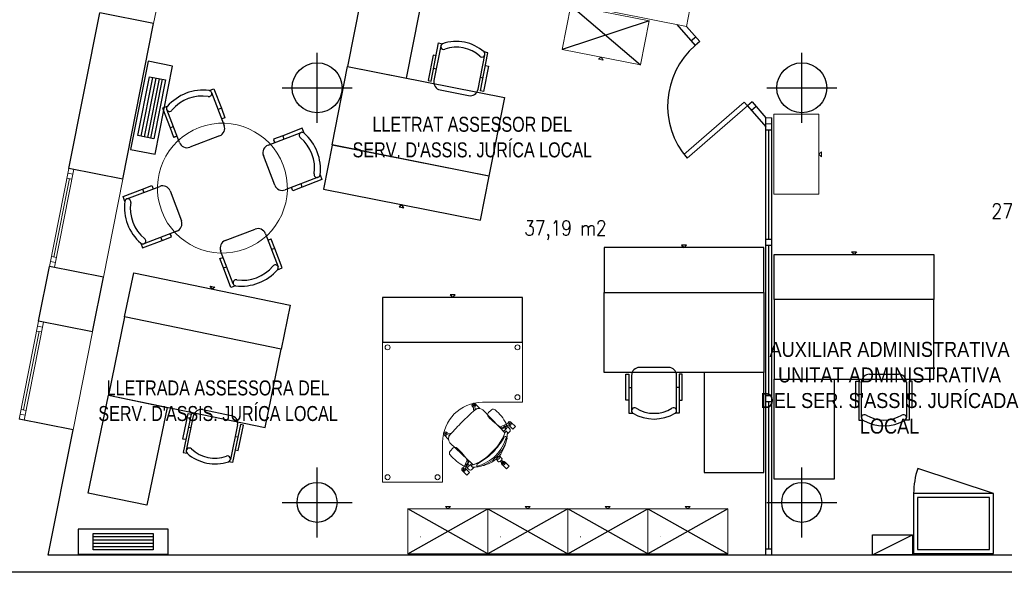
# Model space of a CAD drawing. Header units: metres. Extents: x -1 to 438, y -6 to 39.
# Tile 3 of 9: x 398.01 to 407.86, y 12.95 to 18.48. Entities that reach past the tile are written whole.
import ezdxf

# ---------------------------------------------------------------- set-up
doc = ezdxf.new("R2010")
doc.units = ezdxf.units.M
doc.linetypes.add('CONTINUA', pattern=[0])
for name, color, linetype, lineweight in [('INS P2  CLIMATITZACIO', 7, 'CONTINUA', 25), ('P2  TEXT ACTUAL', 7, 'CONTINUA', 25), ('P2 MOBLES ACTUAL', 7, 'CONTINUA', 25), ('P2 MURS ACTUAL', 7, 'CONTINUA', 25)]:
    doc.layers.add(name, color=color, linetype=linetype, lineweight=lineweight)
doc.styles.add('ARIAL', font='arial.ttf')
doc.styles.add('COMPLEX', font='complex_.ttf')
doc.styles.add('SIMPLEX', font='simplex_.ttf')

# ---------------------------------------------------------------- blocks, each defined once
blk = doc.blocks.new('OBJETO_COMPLEJO_0')
at = {"layer": 'P2 MOBLES ACTUAL', "linetype": 'CONTINUA', "lineweight": 13, "transparency": 33554687}
blk.add_lwpolyline([(402.2425, 14.2516), (402.2424, 14.2516), (402.2424, 13.8516), (401.6424, 13.8516), (401.6424, 15.2516), (403.0424, 15.2516), (403.0424, 14.6516), (402.6424, 14.6516), (402.6425, 14.6516)], dxfattribs=at)
blk.add_arc((402.6425, 14.2516), 0.4, 90, 180, dxfattribs=at)
blk = doc.blocks.new('OBJETO_COMPLEJO_1')
at = {"layer": 'P2 MOBLES ACTUAL', "linetype": 'CONTINUA', "lineweight": 13, "transparency": 33554687}
for p, q in [((402.647, 14.5762), (402.8136, 14.4014)), ((402.8136, 14.4014), (402.8673, 14.3446))]:
    blk.add_line(p, q, dxfattribs=at)
blk.add_lwpolyline([(402.5484, 14.0257), (402.4916, 14.0794), (402.3168, 14.246)], dxfattribs=at)
for centre, radius, start, end in [((402.6072, 14.5282), 0.0623, 50.31677, 132.77955), ((384.5787, 33.8677), 26.3771, 312.61341, 312.99132), ((383.0253, 32.3143), 26.3771, 317.00868, 317.38659), ((402.3648, 14.2858), 0.0623, 137.22045, 219.68323), ((402.4078, 14.5151), 0.4901, 312.52326, 339.64), ((402.3779, 14.4851), 0.4901, 290.36, 317.47674)]:
    blk.add_arc(centre, radius, start, end, dxfattribs=at)
blk = doc.blocks.new('OBJETO_COMPLEJO_2')
at = {"layer": 'P2 MOBLES ACTUAL', "linetype": 'CONTINUA', "lineweight": 13, "transparency": 33554687}
for centre, radius, start, end in [((402.1136, 14.7367), 0.8633, 317.00619, 329.96389), ((402.4203, 14.4442), 0.4826, 317.39034, 343.08418), ((402.871, 14.291), 0.0169, 49.32359, 126.70013), ((402.1563, 14.7794), 0.8633, 300.03611, 312.99381), ((402.4488, 14.4727), 0.4826, 286.91582, 312.60966), ((402.602, 14.022), 0.0169, 143.29987, 220.67641)]:
    blk.add_arc(centre, radius, start, end, dxfattribs=at)
blk = doc.blocks.new('OBJETO_COMPLEJO_3')
at = {"layer": 'P2 MOBLES ACTUAL', "linetype": 'CONTINUA', "lineweight": 13, "transparency": 33554687}
blk.add_line((402.4708, 13.9882), (402.5113, 13.9477), dxfattribs=at)
blk.add_lwpolyline([(402.5113, 13.9477), (402.4852, 13.9216), (402.4447, 13.9622)], dxfattribs=at)
blk.add_arc((402.4539, 13.979), 0.0192, 241.42642, 28.57358, dxfattribs=at)
blk = doc.blocks.new('OBJETO_COMPLEJO_4')
at = {"layer": 'P2 MOBLES ACTUAL', "linetype": 'CONTINUA', "lineweight": 13, "transparency": 33554687}
blk.add_line((402.4815, 14.0185), (402.4683, 13.9918), dxfattribs=at)
for points in [[(402.4546, 13.9983), (402.4916, 14.0794), (402.5053, 14.0665), (402.4935, 14.0426), (402.4811, 14.0295)], [(402.4708, 13.9882), (402.5113, 13.9477), (402.4852, 13.9216), (402.4447, 13.9622)]]:
    blk.add_lwpolyline(points, dxfattribs=at)
for centre, radius, start, end in [((402.4539, 13.979), 0.0192, 87.80177, 241.42642), ((402.4539, 13.979), 0.0192, 28.57358, 41.3919), ((402.4863, 14.0242), 0.00743, 134.45596, 230.44053)]:
    blk.add_arc(centre, radius, start, end, dxfattribs=at)
blk = doc.blocks.new('OBJETO_COMPLEJO_5')
at = {"layer": 'P2 MOBLES ACTUAL', "linetype": 'CONTINUA', "lineweight": 13, "transparency": 33554687}
blk.add_line((402.8745, 14.4115), (402.9012, 14.4247), dxfattribs=at)
for points in [[(402.8947, 14.4384), (402.8136, 14.4014), (402.8265, 14.3877), (402.8503, 14.3995), (402.8635, 14.4119)], [(402.9048, 14.4222), (402.9453, 14.3817), (402.9714, 14.4078), (402.9308, 14.4483)]]:
    blk.add_lwpolyline(points, dxfattribs=at)
for centre, radius, start, end in [((402.8688, 14.4067), 0.00743, 39.55947, 135.54404), ((402.914, 14.4391), 0.0192, 28.57358, 182.19823), ((402.914, 14.4391), 0.0192, 228.6081, 241.42642)]:
    blk.add_arc(centre, radius, start, end, dxfattribs=at)
blk = doc.blocks.new('OBJETO_COMPLEJO_6')
at = {"layer": 'P2 MOBLES ACTUAL', "linetype": 'CONTINUA', "lineweight": 13, "transparency": 33554687}
blk.add_line((402.8676, 14.051), (402.9081, 14.0104), dxfattribs=at)
for points in [[(402.8328, 14.0489), (402.8207, 14.0606), (402.8269, 14.0659), (402.8318, 14.0717), (402.8435, 14.0596)], [(402.9081, 14.0104), (402.882, 13.9843), (402.8415, 14.0249)]]:
    blk.add_lwpolyline(points, dxfattribs=at)
for start, end in [(158.24027, 241.42642), (28.57358, 111.79507)]:
    blk.add_arc((402.8507, 14.0418), 0.0192, start, end, dxfattribs=at)
blk = doc.blocks.new('OBJETO_COMPLEJO_7')
at = {"layer": 'P2 MOBLES ACTUAL', "linetype": 'CONTINUA', "lineweight": 13, "transparency": 33554687}
blk.add_line((402.2889, 14.3427), (402.328, 14.3378), dxfattribs=at)
for points in [[(402.3026, 14.2812), (402.3017, 14.2803), (402.2611, 14.3208)], [(402.3149, 14.3232), (402.3101, 14.324), (402.3132, 14.3209)]]:
    blk.add_lwpolyline(points, dxfattribs=at)
for centre, radius, start, end in [((402.2703, 14.3377), 0.0192, 15.10503, 241.42642), ((402.3648, 14.2858), 0.0623, 145.75994, 184.2331), ((402.3648, 14.2858), 0.0623, 136.7979, 143.08251), ((383.0253, 32.3143), 26.3771, 317.00967, 317.03735)]:
    blk.add_arc(centre, radius, start, end, dxfattribs=at)
blk = doc.blocks.new('OBJETO_COMPLEJO_8')
at = {"layer": 'P2 MOBLES ACTUAL', "linetype": 'CONTINUA', "lineweight": 13, "transparency": 33554687}
blk.add_line((402.5503, 14.6041), (402.5552, 14.565), dxfattribs=at)
for points in [[(402.5698, 14.5781), (402.569, 14.5829), (402.5721, 14.5798)], [(402.6118, 14.5904), (402.6127, 14.5913), (402.5722, 14.6319)]]:
    blk.add_lwpolyline(points, dxfattribs=at)
for centre, radius, start, end in [((402.5553, 14.6227), 0.0192, 28.57358, 254.89497), ((402.6072, 14.5282), 0.0623, 85.7669, 124.24006), ((384.5787, 33.8677), 26.3771, 312.96265, 312.99033), ((402.6072, 14.5282), 0.0623, 126.91749, 133.2021)]:
    blk.add_arc(centre, radius, start, end, dxfattribs=at)
blk = doc.blocks.new('OBJETO_COMPLEJO_9')
at = {"layer": 'P2 MOBLES ACTUAL', "linetype": 'CONTINUA', "lineweight": 13, "transparency": 33554687}
for p, q in [((402.503, 13.9805), (402.4886, 13.9954)), ((402.5268, 14.0182), (402.5432, 14.0018)), ((402.5602, 14.0023), (402.5433, 13.9861))]:
    blk.add_line(p, q, dxfattribs=at)
blk.add_lwpolyline([(402.4811, 14.0295), (402.5109, 14.0611), (402.5484, 14.0257)], dxfattribs=at)
for centre, radius, start, end in [((402.4863, 14.0242), 0.00743, 134.45596, 231.26885), ((402.5056, 14.0131), 0.0245, 167.41335, 226.11176), ((402.3779, 14.4851), 0.4901, 287.68519, 290.36), ((402.5409, 14.3952), 0.3935, 270.34305, 272.8228), ((402.521, 13.9986), 0.0256, 225, 330.73868)]:
    blk.add_arc(centre, radius, start, end, dxfattribs=at)
blk = doc.blocks.new('OBJETO_COMPLEJO_10')
at = {"layer": 'P2 MOBLES ACTUAL', "linetype": 'CONTINUA', "lineweight": 13, "transparency": 33554687}
for p, q in [((402.9125, 14.39), (402.8976, 14.4044)), ((402.8748, 14.3662), (402.8912, 14.3498)), ((402.8907, 14.3328), (402.9069, 14.3497))]:
    blk.add_line(p, q, dxfattribs=at)
blk.add_lwpolyline([(402.8635, 14.4119), (402.8319, 14.3821), (402.8673, 14.3446)], dxfattribs=at)
for centre, radius, start, end in [((402.8688, 14.4067), 0.00743, 38.73115, 135.54404), ((402.8799, 14.3874), 0.0245, 43.88824, 102.58665), ((402.8944, 14.372), 0.0256, 299.26132, 45), ((402.4078, 14.5151), 0.4901, 339.64, 342.31481), ((402.4977, 14.3521), 0.3935, 357.1772, 359.65695)]:
    blk.add_arc(centre, radius, start, end, dxfattribs=at)
blk = doc.blocks.new('OBJETO_COMPLEJO_11')
at = {"layer": 'P2 MOBLES ACTUAL', "linetype": 'CONTINUA', "lineweight": 13, "transparency": 33554687}
for p, q in [((402.8748, 14.3662), (402.8912, 14.3498)), ((402.8872, 14.2959), (402.8841, 14.2778)), ((402.8116, 14.1148), (402.7782, 14.0814)), ((402.5432, 14.0018), (402.5268, 14.0182)), ((402.6152, 14.0089), (402.5971, 14.0058))]:
    blk.add_line(p, q, dxfattribs=at)
for centre, radius, start, end in [((402.4078, 14.5151), 0.4901, 312.52326, 339.64), ((402.4078, 14.5151), 0.4901, 339.64, 342.31481), ((402.4977, 14.3521), 0.3935, 351.78173, 357.1772), ((402.4977, 14.3521), 0.3935, 357.1772, 359.65695), ((402.4977, 14.3521), 0.3935, 322.90729, 349.10633), ((402.3779, 14.4851), 0.4901, 290.36, 317.47674), ((402.3779, 14.4851), 0.4901, 287.68519, 290.36), ((402.5409, 14.3952), 0.3935, 270.34305, 278.21827), ((402.5409, 14.3952), 0.3935, 280.89367, 307.09271)]:
    blk.add_arc(centre, radius, start, end, dxfattribs=at)
blk = doc.blocks.new('OBJETO_COMPLEJO_12')
at = {"layer": 'P2 MOBLES ACTUAL', "linetype": 'CONTINUA', "lineweight": 13, "transparency": 33554687}
blk.add_line((402.6995, 14.5442), (402.732, 14.5767), dxfattribs=at)
for centre, radius, start, end in [((402.7498, 14.5524), 0.0301, 49.4027, 126.3501), ((402.7238, 14.5263), 0.0301, 143.6499, 220.5973), ((403.0838, 14.8393), 0.5072, 220.97593, 241.00769), ((402.4369, 14.1924), 0.5072, 28.99231, 49.02407), ((402.8508, 14.4254), 0.0323, 246.58753, 23.41247)]:
    blk.add_arc(centre, radius, start, end, dxfattribs=at)
blk = doc.blocks.new('OBJETO_COMPLEJO_13')
at = {"layer": 'P2 MOBLES ACTUAL', "linetype": 'CONTINUA', "lineweight": 13, "transparency": 33554687}
blk.add_line((402.3174, 14.1621), (402.3499, 14.1945), dxfattribs=at)
for centre, radius, start, end in [((402.3677, 14.1703), 0.0301, 49.4027, 126.3501), ((402.0547, 13.8103), 0.5072, 28.99231, 49.02407), ((402.3417, 14.1442), 0.0301, 143.6499, 220.5973), ((402.7017, 14.4572), 0.5072, 220.97593, 241.00769), ((402.4687, 14.0432), 0.0323, 246.58753, 23.41247)]:
    blk.add_arc(centre, radius, start, end, dxfattribs=at)

msp = doc.modelspace()

# ---------------------------------------------------------------- linework, layer by layer
at = {"layer": 'INS P2  CLIMATITZACIO', "transparency": 33554687}
for p, q in [((399.341, 17.9034), (399.2243, 17.3148)), ((399.3732, 17.897), (399.2565, 17.3085)), ((399.4054, 17.8906), (399.2887, 17.3021)), ((399.4376, 17.8842), (399.321, 17.2957)), ((399.3468, 13.3046), (398.7468, 13.3046)), ((399.3468, 13.2718), (398.7468, 13.2718)), ((399.3468, 13.2389), (398.7468, 13.2389)), ((399.3468, 13.2061), (398.7468, 13.2061))]:
    msp.add_line(p, q, dxfattribs=at)
for points in [[(399.2958, 18.0653), (399.1209, 17.1824), (399.3661, 17.1338), (399.5411, 18.0167), (399.2958, 18.0653)], [(399.4698, 17.8779), (399.3532, 17.2893), (399.1921, 17.3212), (399.3087, 17.9098), (399.4698, 17.8779)], [(399.4968, 13.3804), (398.5968, 13.3804), (398.5968, 13.1304), (399.4968, 13.1304), (399.4968, 13.3804)], [(399.3468, 13.1732), (398.7468, 13.1732), (398.7468, 13.3375), (399.3468, 13.3375), (399.3468, 13.1732)]]:
    msp.add_lwpolyline(points, close=True, dxfattribs=at)
at = {"layer": 'P2 MOBLES ACTUAL', "transparency": 33554687}
for p, q in [((403.525, 18.6229), (404.2238, 18.0278)), ((404.3101, 18.4694), (403.4387, 18.1813)), ((407.757, 13.739), (406.9974, 13.99)), ((401.8958, 13.1346), (402.6958, 13.5846)), ((402.6958, 13.1346), (401.8958, 13.5846)), ((402.6958, 13.5846), (403.4958, 13.1346)), ((403.4958, 13.5846), (402.6958, 13.1346)), ((403.4958, 13.1346), (404.2958, 13.5846)), ((404.2958, 13.1346), (403.4958, 13.5846)), ((404.2958, 13.5846), (405.0958, 13.1346)), ((405.0958, 13.5846), (404.2958, 13.1346)), ((406.5451, 13.1254), (406.9451, 13.3254))]:
    msp.add_line(p, q, dxfattribs=at)
at = {"layer": 'P2 MOBLES ACTUAL', "color": 180, "linetype": 'CONTINUA', "transparency": 33554687}
for p, q in [((402.2248, 18.2182), (402.1562, 17.8716)), ((402.5976, 17.7842), (402.6663, 18.1308)), ((402.1532, 17.9945), (402.1795, 17.9893)), ((402.6472, 17.8967), (402.6209, 17.9019)), ((399.9316, 17.7527), (400.0575, 17.4226)), ((402.2191, 17.7776), (402.5036, 17.7212)), ((399.609, 17.2516), (399.4831, 17.5817)), ((400.0296, 17.5939), (399.9969, 17.5814)), ((399.5157, 17.3979), (399.5484, 17.4104)), ((400.4963, 17.226), (400.8265, 17.3519)), ((399.556, 17.3063), (399.5794, 17.3152)), ((400.0112, 17.3193), (399.7122, 17.2053)), ((400.551, 17.279), (400.5599, 17.2556)), ((400.6427, 17.3192), (400.6552, 17.2865)), ((400.5641, 16.8237), (400.4501, 17.1227)), ((400.9975, 16.9034), (400.6673, 16.7775)), ((399.0822, 16.6869), (399.4124, 16.8127)), ((399.2411, 16.7849), (399.2536, 16.7522)), ((399.5157, 16.7665), (399.6297, 16.4675)), ((400.8386, 16.8053), (400.8262, 16.838)), ((399.5834, 16.3642), (399.2532, 16.2384)), ((400.0685, 16.2709), (400.3675, 16.3849)), ((399.437, 16.271), (399.4246, 16.3037)), ((399.5287, 16.3113), (399.5198, 16.3346)), ((400.4707, 16.3387), (400.5966, 16.0085)), ((400.5237, 16.2839), (400.5003, 16.275)), ((400.1481, 15.8375), (400.0222, 16.1677)), ((400.564, 16.1923), (400.5313, 16.1798)), ((400.0501, 15.9963), (400.0828, 16.0088)), ((404.5043, 15.0002), (404.2143, 15.0002)), ((404.1343, 14.9202), (404.1343, 14.5668)), ((404.5843, 14.5668), (404.5843, 14.9202)), ((406.515, 14.9317), (406.805, 14.9317)), ((406.515, 14.9317), (406.805, 14.9317)), ((404.1075, 14.8002), (404.1343, 14.8002)), ((404.6111, 14.8002), (404.5843, 14.8002)), ((406.435, 14.4983), (406.435, 14.8517)), ((406.435, 14.4983), (406.435, 14.8517)), ((406.885, 14.8517), (406.885, 14.4983)), ((406.885, 14.8517), (406.885, 14.4983)), ((406.4082, 14.7317), (406.435, 14.7317)), ((406.4082, 14.7317), (406.435, 14.7317)), ((406.9118, 14.7317), (406.885, 14.7317)), ((406.9118, 14.7317), (406.885, 14.7317)), ((399.6788, 14.1694), (399.7502, 14.5155)), ((399.8448, 14.5776), (400.1288, 14.519)), ((399.6998, 14.4034), (399.726, 14.3979)), ((400.1909, 14.4245), (400.1195, 14.0784)), ((400.1929, 14.3015), (400.1667, 14.3069))]:
    msp.add_line(p, q, dxfattribs=at)
at = {"layer": 'P2 MOBLES ACTUAL', "linetype": 'CONTINUA', "lineweight": 13, "transparency": 33554687}
for p, q in [((402.5461, 14.6058), (402.5506, 14.6013)), ((402.5552, 14.565), (402.5493, 14.6115)), ((402.5516, 14.6143), (402.5612, 14.6157)), ((402.552, 14.6222), (402.5586, 14.6232)), ((402.5698, 14.5781), (402.5641, 14.6136)), ((402.569, 14.5829), (402.5721, 14.5798)), ((402.8136, 14.4014), (402.647, 14.5762)), ((402.8136, 14.4014), (402.9015, 14.4415)), ((402.8673, 14.3446), (402.8136, 14.4014)), ((402.854, 14.3587), (402.8812, 14.3886)), ((402.8745, 14.4115), (402.9079, 14.428)), ((402.8976, 14.4044), (402.9125, 14.39)), ((402.9049, 14.4402), (402.909, 14.4314)), ((402.2708, 14.341), (402.2698, 14.3344)), ((402.2787, 14.3414), (402.2773, 14.3318)), ((402.3149, 14.3232), (402.2794, 14.3289)), ((402.328, 14.3378), (402.2815, 14.3436)), ((402.2872, 14.3469), (402.2917, 14.3424)), ((402.3101, 14.324), (402.3132, 14.3209)), ((402.8912, 14.3498), (402.8748, 14.3662)), ((402.8872, 14.2959), (402.8841, 14.2778)), ((402.8907, 14.3328), (402.9069, 14.3497)), ((402.4916, 14.0794), (402.3168, 14.246)), ((402.8116, 14.1148), (402.7782, 14.0814)), ((402.836, 14.0904), (402.8116, 14.1148)), ((402.4916, 14.0794), (402.4515, 13.9915)), ((402.4815, 14.0185), (402.465, 13.9851)), ((402.4886, 13.9954), (402.503, 13.9805)), ((402.5484, 14.0257), (402.4916, 14.0794)), ((402.5343, 14.039), (402.5044, 14.0118)), ((402.5432, 14.0018), (402.5268, 14.0182)), ((402.5602, 14.0023), (402.5433, 13.9861)), ((402.6152, 14.0089), (402.5971, 14.0058)), ((402.8026, 14.0569), (402.7782, 14.0814)), ((402.8207, 14.0606), (402.8382, 14.0437)), ((402.8318, 14.0717), (402.8487, 14.0542)), ((402.8486, 14.0507), (402.8418, 14.0438)), ((402.4528, 13.9881), (402.4616, 13.984))]:
    msp.add_line(p, q, dxfattribs=at)
at = {"layer": 'P2 MOBLES ACTUAL', "color": 180, "linetype": 'CONTINUA', "transparency": 33554687}
for points in [[(402.0749, 18.8765), (401.4863, 18.9931), (401.292, 18.0121), (401.8806, 17.8956), (402.0749, 18.8765)], [(401.292, 18.0121), (402.8615, 17.7013), (402.7061, 16.9165), (401.1366, 17.2274), (401.292, 18.0121)], [(401.0517, 16.7842), (402.6212, 16.4734), (402.7086, 16.9148), (401.1391, 17.2256), (401.0517, 16.7842)], [(401.8365, 16.6288), (401.8071, 16.6091), (401.8561, 16.5994), (401.8365, 16.6288)], [(405.4593, 16.2002), (403.8593, 16.2002), (403.8593, 15.7502), (405.4593, 15.7502), (405.4593, 16.2002)], [(404.6593, 16.2002), (404.6843, 16.2252), (404.6343, 16.2252), (404.6593, 16.2002)], [(405.56, 16.1317), (407.16, 16.1317), (407.16, 15.6817), (405.56, 15.6817), (405.56, 16.1317)], [(406.36, 16.1317), (406.335, 16.1567), (406.385, 16.1567), (406.36, 16.1317)], [(399.1522, 15.946), (400.7191, 15.6224), (400.6281, 15.1817), (399.0612, 15.5053), (399.1522, 15.946)], [(399.9357, 15.7842), (399.9162, 15.8137), (399.9652, 15.8036), (399.9357, 15.7842)], [(403.0424, 15.7016), (401.6424, 15.7016), (401.6424, 15.2516), (403.0424, 15.2516), (403.0424, 15.7016)], [(402.3424, 15.7016), (402.3674, 15.7266), (402.3174, 15.7266), (402.3424, 15.7016)], [(405.4593, 14.9502), (403.8593, 14.9502), (403.8593, 15.7502), (405.4593, 15.7502), (405.4593, 14.9502)], [(405.56, 14.8817), (407.16, 14.8817), (407.16, 15.6817), (405.56, 15.6817), (405.56, 14.8817)], [(405.56, 14.8817), (407.16, 14.8817), (407.16, 15.6817), (405.56, 15.6817), (405.56, 14.8817)], [(398.8994, 14.7218), (400.4663, 14.3982), (400.6281, 15.1817), (399.0612, 15.5053), (398.8994, 14.7218)], [(404.8593, 13.9502), (405.4593, 13.9502), (405.4593, 14.9502), (404.8593, 14.9502), (404.8593, 13.9502)], [(406.16, 13.8817), (405.56, 13.8817), (405.56, 14.8817), (406.16, 14.8817), (406.16, 13.8817)], [(406.16, 13.8817), (405.56, 13.8817), (405.56, 14.8817), (406.16, 14.8817), (406.16, 13.8817)], [(399.2847, 13.6211), (398.6971, 13.7425), (398.8994, 14.7218), (399.487, 14.6005), (399.2847, 13.6211)]]:
    msp.add_lwpolyline(points, close=True, dxfattribs=at)
at = {"layer": 'P2 MOBLES ACTUAL', "color": 180, "linetype": 'CONTINUA', "lineweight": 13, "transparency": 33554687}
for points in [[(404.2238, 18.0278), (403.4387, 18.1813), (403.525, 18.6229), (404.3101, 18.4694), (404.2238, 18.0278)], [(403.8312, 18.1045), (403.851, 18.0752), (403.8019, 18.0848), (403.8312, 18.1045)], [(406.0082, 16.7347), (406.0082, 17.5347), (405.5582, 17.5347), (405.5582, 16.7347), (406.0082, 16.7347)], [(406.0082, 17.1347), (406.0332, 17.1097), (406.0332, 17.1597), (406.0082, 17.1347)], [(402.2958, 13.5846), (402.2708, 13.6096), (402.3208, 13.6096), (402.2958, 13.5846)], [(403.0958, 13.5846), (403.0708, 13.6096), (403.1208, 13.6096), (403.0958, 13.5846)], [(403.8958, 13.5846), (403.8708, 13.6096), (403.9208, 13.6096), (403.8958, 13.5846)], [(404.6958, 13.5846), (404.6708, 13.6096), (404.7208, 13.6096), (404.6958, 13.5846)], [(401.8958, 13.5846), (402.6958, 13.5846), (402.6958, 13.1346), (401.8958, 13.1346), (401.8958, 13.5846)], [(402.6958, 13.5846), (403.4958, 13.5846), (403.4958, 13.1346), (402.6958, 13.1346), (402.6958, 13.5846)], [(403.4958, 13.5846), (404.2958, 13.5846), (404.2958, 13.1346), (403.4958, 13.1346), (403.4958, 13.5846)], [(404.2958, 13.5846), (405.0958, 13.5846), (405.0958, 13.1346), (404.2958, 13.1346), (404.2958, 13.5846)]]:
    msp.add_lwpolyline(points, close=True, dxfattribs=at)
at = {"layer": 'P2 MOBLES ACTUAL', "color": 180, "linetype": 'CONTINUA', "transparency": 33554687}
for points in [[(402.1782, 18.1206), (402.1481, 18.1266), (402.0976, 17.8715), (402.1277, 17.8656), (402.2035, 18.2482), (402.2428, 18.2404)], [(402.6722, 18.0228), (402.7022, 18.0168), (402.6517, 17.7618), (402.6217, 17.7678), (402.6974, 18.1504), (402.6581, 18.1582)], [(399.9076, 17.7721), (399.9548, 17.7901), (400.0296, 17.5939), (400.0653, 17.5004), (400.0326, 17.488)], [(399.4881, 17.6122), (399.4409, 17.5942), (399.5157, 17.3979), (399.5513, 17.3045), (399.584, 17.317)], [(400.8569, 17.3468), (400.8389, 17.3941), (400.6427, 17.3192), (400.5493, 17.2836), (400.5617, 17.2509)], [(401.0168, 16.9273), (401.0348, 16.8801), (400.8386, 16.8053), (400.7452, 16.7697), (400.7327, 16.8024)], [(399.0629, 16.6629), (399.0449, 16.7101), (399.2411, 16.7849), (399.3345, 16.8205), (399.347, 16.7878)], [(399.2228, 16.2434), (399.2408, 16.1962), (399.437, 16.271), (399.5305, 16.3066), (399.518, 16.3393)], [(400.5916, 15.9781), (400.6388, 15.9961), (400.564, 16.1923), (400.5284, 16.2857), (400.4957, 16.2733)], [(400.1721, 15.8181), (400.1249, 15.8001), (400.0501, 15.9963), (400.0145, 16.0898), (400.0472, 16.1023)], [(404.1075, 14.6716), (404.0769, 14.6716), (404.0769, 14.9316), (404.1075, 14.9316), (404.1075, 14.5415), (404.1476, 14.5415)], [(404.6111, 14.6716), (404.6417, 14.6716), (404.6417, 14.9316), (404.6111, 14.9316), (404.6111, 14.5415), (404.571, 14.5415)], [(406.4082, 14.6031), (406.3776, 14.6031), (406.3776, 14.8631), (406.4082, 14.8631), (406.4082, 14.473), (406.4483, 14.473)], [(406.4082, 14.6031), (406.3776, 14.6031), (406.3776, 14.8631), (406.4082, 14.8631), (406.4082, 14.473), (406.4483, 14.473)], [(406.9118, 14.6031), (406.9424, 14.6031), (406.9424, 14.8631), (406.9118, 14.8631), (406.9118, 14.473), (406.8717, 14.473)], [(406.9118, 14.6031), (406.9424, 14.6031), (406.9424, 14.8631), (406.9118, 14.8631), (406.9118, 14.473), (406.8717, 14.473)], [(399.6737, 14.2774), (399.6437, 14.2836), (399.6963, 14.5383), (399.7263, 14.5321), (399.6474, 14.1501), (399.6867, 14.142)], [(400.1669, 14.1756), (400.1969, 14.1694), (400.2495, 14.424), (400.2195, 14.4302), (400.1406, 14.0482), (400.1013, 14.0563)]]:
    msp.add_lwpolyline(points, dxfattribs=at)
at = {"layer": 'P2 MOBLES ACTUAL', "linetype": 'CONTINUA', "lineweight": 13, "transparency": 33554687}
for points in [[(402.6118, 14.5904), (402.6127, 14.5913), (402.5722, 14.6319)], [(402.9048, 14.4222), (402.9453, 14.3817), (402.9714, 14.4078), (402.9308, 14.4483)], [(402.3026, 14.2812), (402.3017, 14.2803), (402.2611, 14.3208)], [(402.4708, 13.9882), (402.5113, 13.9477), (402.4852, 13.9216), (402.4447, 13.9622)]]:
    msp.add_lwpolyline(points, dxfattribs=at)
msp.add_lwpolyline([(402.7782, 14.0814), (402.8026, 14.0569), (402.8073, 14.0554), (402.814, 14.0571), (402.8205, 14.0607), (402.8264, 14.0656), (402.8319, 14.0719), (402.8368, 14.0804), (402.8376, 14.086), (402.836, 14.0904), (402.8116, 14.1148), (402.7782, 14.0814)], close=True, dxfattribs=at)
at = {"layer": 'P2 MOBLES ACTUAL', "transparency": 33554687}
for points in [[(406.957, 13.139), (407.757, 13.139), (407.757, 13.739), (406.957, 13.739), (406.957, 13.139)], [(406.997, 13.179), (407.717, 13.179), (407.717, 13.699), (406.997, 13.699), (406.997, 13.179)], [(406.9451, 13.1254), (406.5451, 13.1254), (406.5451, 13.3254), (406.9451, 13.3254), (406.9451, 13.1254)]]:
    msp.add_lwpolyline(points, close=True, dxfattribs=at)
at = {"layer": 'P2 MOBLES ACTUAL', "linetype": 'CONTINUA', "lineweight": 13, "transparency": 33554687}
for centre, radius in [((401.6924, 15.2016), 0.025), ((402.9924, 15.2016), 0.025), ((402.9924, 14.7016), 0.025), ((402.5553, 14.6227), 0.00353), ((402.914, 14.4391), 0.00353), ((402.2703, 14.3377), 0.00353), ((402.8507, 14.0418), 0.00353), ((401.6924, 13.9016), 0.025), ((402.1924, 13.9016), 0.025), ((402.4539, 13.979), 0.00353)]:
    msp.add_circle(centre, radius, dxfattribs=at)
at = {"layer": 'P2 MOBLES ACTUAL', "color": 180, "linetype": 'CONTINUA', "transparency": 33554687}
for centre, radius, start, end in [((402.2543, 18.2127), 0.03, 112.62736, 291.46452), ((402.3804, 17.8455), 0.4182, 48.38521, 109.21184), ((402.3845, 17.8664), 0.34, 47.06891, 110.52813), ((402.6369, 18.137), 0.03, 226.13252, 44.96968), ((402.2347, 17.856), 0.08, 168.79852, 258.79852), ((399.8476, 17.2994), 0.4765, 82.7627, 138.97612), ((399.9035, 17.7424), 0.03, 258.20341, 82.01696), ((402.5191, 17.7997), 0.08, 258.79852, 348.79852), ((399.8388, 17.3224), 0.395, 81.48518, 140.25364), ((399.511, 17.5928), 0.03, 139.72186, 323.53541), ((399.9827, 17.3941), 0.08, 290.86941, 20.86941), ((400.8375, 17.324), 0.03, 49.72186, 233.53541), ((400.5442, 16.9874), 0.4765, 352.7627, 48.97612), ((399.6837, 17.2801), 0.08, 200.86941, 290.86941), ((400.5671, 16.9961), 0.395, 351.48518, 50.25364), ((400.5248, 17.1512), 0.08, 110.86941, 200.86941), ((400.9871, 16.9315), 0.03, 168.20341, 352.01696), ((399.4409, 16.738), 0.08, 20.86941, 110.86941), ((400.6388, 16.8522), 0.08, 200.86941, 290.86941), ((399.5356, 16.6028), 0.4765, 172.7627, 228.97612), ((399.0926, 16.6587), 0.03, 348.20341, 172.01696), ((399.5126, 16.5941), 0.395, 171.48518, 230.25364), ((399.5549, 16.439), 0.08, 290.86941, 20.86941), ((400.396, 16.3102), 0.08, 20.86941, 110.86941), ((399.2422, 16.2663), 0.03, 229.72186, 53.53541), ((400.097, 16.1962), 0.08, 110.86941, 200.86941), ((400.2321, 16.2908), 0.4765, 262.7627, 318.97612), ((400.2409, 16.2678), 0.395, 261.48518, 320.25364), ((400.5687, 15.9975), 0.03, 319.72186, 143.53541), ((400.1763, 15.8478), 0.03, 78.20341, 262.01696), ((404.2143, 14.9202), 0.08, 90, 180), ((404.5043, 14.9202), 0.08, 0, 90), ((406.515, 14.8517), 0.08, 90, 180), ((406.515, 14.8517), 0.08, 90, 180), ((406.805, 14.8517), 0.08, 0, 90), ((406.805, 14.8517), 0.08, 0, 90), ((404.1643, 14.5664), 0.03, 57.334, 236.17116), ((404.3593, 14.8809), 0.34, 238.27039, 301.72961), ((404.5543, 14.5664), 0.03, 303.82884, 122.666), ((399.8286, 14.4993), 0.08, 78.33144, 168.33144), ((400.1126, 14.4406), 0.08, 348.33144, 78.33144), ((404.3593, 14.9022), 0.4182, 239.58668, 300.41332), ((406.465, 14.4979), 0.03, 57.334, 236.17116), ((406.465, 14.4979), 0.03, 57.334, 236.17116), ((406.66, 14.8124), 0.34, 238.27039, 301.72961), ((406.66, 14.8124), 0.34, 238.27039, 301.72961), ((406.855, 14.4979), 0.03, 303.82884, 122.666), ((406.855, 14.4979), 0.03, 303.82884, 122.666), ((406.66, 14.8337), 0.4182, 239.58668, 300.41332), ((406.66, 14.8337), 0.4182, 239.58668, 300.41332), ((399.7081, 14.163), 0.03, 45.66544, 224.5026), ((399.967, 14.4523), 0.4182, 227.91812, 288.74475), ((399.9627, 14.4315), 0.34, 226.60182, 290.06105), ((400.09, 14.0841), 0.03, 292.16027, 110.99744)]:
    msp.add_arc(centre, radius, start, end, dxfattribs=at)
at = {"layer": 'P2 MOBLES ACTUAL', "color": 180, "linetype": 'CONTINUA', "lineweight": 13, "transparency": 33554687}
for start, end in [(20.86941, 200.86941), (200.86941, 20.86941)]:
    msp.add_arc((400.0399, 16.7951), 0.65, start, end, dxfattribs=at)
at = {"layer": 'P2 MOBLES ACTUAL', "linetype": 'CONTINUA', "lineweight": 13, "transparency": 33554687}
for centre, radius, start, end in [((402.5553, 14.6227), 0.0192, 301.30484, 254.89497), ((402.5553, 14.6227), 0.0153, 307.4722, 248.72761), ((402.5515, 14.6121), 0.00224, 87.98095, 194.08979), ((402.5619, 14.6136), 0.00224, 2.11002, 108.21886), ((402.6072, 14.5282), 0.0623, 50.31677, 132.77955), ((384.5787, 33.8677), 26.3771, 312.61341, 312.99132), ((383.0253, 32.3143), 26.3771, 317.00868, 317.38659), ((402.8688, 14.4067), 0.00743, 38.73115, 135.54404), ((402.8905, 14.3989), 0.024, 170.06113, 227.67686), ((402.8792, 14.3994), 0.0129, 111.33899, 163.68032), ((402.8802, 14.3895), 0.0229, 40.70915, 101.55285), ((402.892, 14.3867), 0.0109, 117.78738, 169.86355), ((402.8944, 14.372), 0.0256, 299.26132, 107.16584), ((402.914, 14.4391), 0.0192, 228.6081, 182.19823), ((402.914, 14.4391), 0.0153, 234.77546, 176.03087), ((402.9027, 14.4396), 0.00224, 15.28421, 121.39305), ((402.9072, 14.4301), 0.00224, 289.41328, 35.52212), ((402.2703, 14.3377), 0.0192, 15.10503, 328.69516), ((402.2703, 14.3377), 0.0153, 21.27239, 322.5278), ((402.2794, 14.3311), 0.00224, 161.78114, 267.88998), ((402.2809, 14.3415), 0.00224, 75.91021, 182.01905), ((402.3648, 14.2858), 0.0623, 137.22045, 219.68323), ((402.4078, 14.5151), 0.4901, 312.52326, 342.31481), ((402.1136, 14.7367), 0.8633, 317.00619, 329.96389), ((402.4203, 14.4442), 0.4826, 317.39034, 343.08418), ((402.5202, 14.38), 0.3784, 314.23095, 346.30812), ((402.871, 14.291), 0.0169, 357.83149, 126.70013), ((402.4977, 14.3521), 0.3935, 351.78173, 359.65695), ((402.4977, 14.3521), 0.3935, 322.90729, 349.10633), ((402.3779, 14.4851), 0.4901, 287.68519, 317.47674), ((402.1563, 14.7794), 0.8633, 300.03611, 312.99381), ((402.4488, 14.4727), 0.4826, 286.91582, 312.60966), ((402.513, 14.3728), 0.3784, 283.69188, 315.76905), ((402.4539, 13.979), 0.0192, 87.80177, 41.3919), ((402.4539, 13.979), 0.0153, 93.96913, 35.22454), ((402.4534, 13.9903), 0.00224, 148.60695, 254.71579), ((402.4863, 14.0242), 0.00743, 134.45596, 231.26885), ((402.5035, 14.0128), 0.0229, 168.44715, 229.29085), ((402.4936, 14.0138), 0.0129, 106.31968, 158.66101), ((402.4941, 14.0025), 0.024, 42.32314, 99.93887), ((402.521, 13.9986), 0.0256, 162.83416, 330.73868), ((402.5063, 14.001), 0.0109, 100.13645, 152.21262), ((402.5409, 14.3952), 0.3935, 270.34305, 278.21827), ((402.602, 14.022), 0.0169, 143.29987, 272.16851), ((402.5409, 14.3952), 0.3935, 280.89367, 307.09271), ((402.8507, 14.0418), 0.0192, 158.20493, 111.79507), ((402.8507, 14.0418), 0.0153, 164.3723, 105.6277), ((402.8399, 14.0451), 0.00224, 219.01012, 325.11896), ((402.8473, 14.0525), 0.00224, 304.88104, 50.98988), ((402.4629, 13.9858), 0.00224, 234.47788, 340.58672)]:
    msp.add_arc(centre, radius, start, end, dxfattribs=at)
at = {"layer": 'P2 MOBLES ACTUAL', "transparency": 33554687}
msp.add_arc((407.757, 13.739), 0.8, 161.71914, 180, dxfattribs=at)
at = {"layer": 'P2 MOBLES ACTUAL', "linetype": 'CONTINUA', "lineweight": 13, "transparency": 33554687}
msp.add_ellipse((402.7987, 14.0941), major_axis=(-0.0168, -0.0168), ratio=0.457927, dxfattribs=at)
msp.add_ellipse((402.8193, 14.0736), major_axis=(-0.0168, -0.0168), ratio=0.457927, start_param=0, end_param=3.141593, dxfattribs=at)
at = {"layer": 'P2 MURS ACTUAL', "lineweight": 13, "transparency": 33554687}
for p, q in [((399.3516, 18.4423), (399.5459, 19.4232)), ((404.6844, 18.4145), (399.5476, 19.4318)), ((404.7172, 18.5854), (404.6844, 18.4145)), ((404.6575, 17.132), (405.2622, 17.6558)), ((405.2622, 17.6558), (405.2949, 17.618)), ((404.6902, 17.0942), (405.2949, 17.618)), ((405.4775, 17.4988), (405.5375, 17.4988)), ((405.4775, 17.4388), (405.5375, 17.4388)), ((398.5038, 16.9931), (398.3094, 16.0122)), ((398.5528, 16.9834), (398.3585, 16.0025)), ((398.3534, 16.1054), (398.5089, 16.8902)), ((398.5334, 16.8853), (398.4843, 16.895)), ((398.5431, 16.9344), (398.4941, 16.9441)), ((398.8489, 15.9053), (399.0433, 16.8862)), ((398.3682, 16.0515), (398.3191, 16.0612)), ((398.3779, 16.1006), (398.3289, 16.1103)), ((398.2006, 15.4629), (398.0062, 14.4819)), ((398.2496, 15.4532), (398.0553, 14.4722)), ((398.2399, 15.4041), (398.1909, 15.4138)), ((398.0502, 14.5752), (398.2057, 15.3599)), ((398.2302, 15.3551), (398.1812, 15.3648)), ((398.5458, 14.3751), (398.7401, 15.356)), ((398.065, 14.5213), (398.016, 14.531)), ((398.0747, 14.5703), (398.0257, 14.58))]:
    msp.add_line(p, q, dxfattribs=at)
at = {"layer": 'P2 MURS ACTUAL', "transparency": 33554687}
for p, q in [((398.5038, 16.9931), (398.8121, 18.5492)), ((399.3516, 18.4423), (398.8121, 18.5492)), ((399.0433, 16.8862), (399.3516, 18.4423)), ((404.5886, 18.4335), (404.7712, 18.2227)), ((404.6844, 18.4145), (404.8165, 18.262)), ((404.7772, 18.3073), (404.7319, 18.268)), ((404.8165, 18.262), (404.7712, 18.2227)), ((405.3403, 17.6573), (405.2949, 17.618)), ((405.3403, 17.6573), (405.4775, 17.4988)), ((405.2949, 17.618), (405.4775, 17.4072)), ((405.3796, 17.6119), (405.3342, 17.5726)), ((405.4775, 13.1195), (405.4775, 17.4988)), ((405.5375, 13.1195), (405.5375, 17.4988)), ((405.4775, 17.3788), (405.5375, 17.3788)), ((405.5075, 16.2845), (405.5075, 17.3788)), ((399.0433, 16.8862), (398.5038, 16.9931)), ((405.4775, 16.2845), (405.5375, 16.2845)), ((405.4775, 16.2245), (405.5375, 16.2245)), ((405.5075, 14.7195), (405.5075, 16.2245)), ((398.2006, 15.4629), (398.3094, 16.0122)), ((398.8489, 15.9053), (398.3094, 16.0122)), ((398.7401, 15.356), (398.8489, 15.9053)), ((398.7401, 15.356), (398.2006, 15.4629)), ((405.4775, 14.7195), (405.5375, 14.7195)), ((405.4775, 14.6595), (405.5375, 14.6595)), ((405.5075, 13.1795), (405.5075, 14.6595)), ((398.5458, 14.3751), (398.0062, 14.4819)), ((398.297, 13.1195), (398.5458, 14.3751)), ((423.7153, 13.1195), (398.297, 13.1195)), ((405.5375, 13.1795), (405.4775, 13.1795)), ((405.5375, 13.1195), (405.4775, 13.1195)), ((405.5375, 13.1195), (405.4775, 13.1195)), ((424.3132, 12.9495), (397.7026, 12.9495))]:
    msp.add_line(p, q, dxfattribs=at)
at = {"layer": 'P2 MURS ACTUAL', "color": 180, "linetype": 'CONTINUA', "transparency": 33554687}
for p, q in [((400.987, 17.4495), (400.987, 18.1495)), ((405.837, 17.4495), (405.837, 18.1495)), ((400.637, 17.7995), (401.337, 17.7995)), ((405.487, 17.7995), (406.187, 17.7995)), ((400.987, 13.2995), (400.987, 13.9995)), ((405.837, 13.2995), (405.837, 13.9995)), ((400.637, 13.6495), (401.337, 13.6495)), ((405.487, 13.6495), (406.187, 13.6495))]:
    msp.add_line(p, q, dxfattribs=at)
at = {"layer": 'P2 MURS ACTUAL', "transparency": 33554687}
for centre, radius in [((400.987, 17.7995), 0.25), ((405.837, 17.7995), 0.25), ((400.987, 13.6495), 0.2), ((405.837, 13.6495), 0.2)]:
    msp.add_circle(centre, radius, dxfattribs=at)
msp.add_arc((405.2949, 17.618), 0.8, 130.89737, 220.89737, dxfattribs=at)

# ---------------------------------------------------------------- block references
at = {"layer": 'P2 MOBLES ACTUAL', "linetype": 'CONTINUA', "lineweight": 13, "transparency": 33554687}
for name in ['OBJETO_COMPLEJO_0', 'OBJETO_COMPLEJO_1', 'OBJETO_COMPLEJO_8', 'OBJETO_COMPLEJO_12', 'OBJETO_COMPLEJO_5', 'OBJETO_COMPLEJO_10', 'OBJETO_COMPLEJO_7', 'OBJETO_COMPLEJO_11', 'OBJETO_COMPLEJO_2', 'OBJETO_COMPLEJO_13', 'OBJETO_COMPLEJO_4', 'OBJETO_COMPLEJO_9', 'OBJETO_COMPLEJO_6', 'OBJETO_COMPLEJO_3']:
    msp.add_blockref(name, (0, 0), dxfattribs=at)

# ---------------------------------------------------------------- texts
at = {"layer": 'P2  TEXT ACTUAL', "linetype": 'CONTINUA', "transparency": 33554687, "char_height": 0.15, "attachment_point": 2, "line_spacing_factor": 1.024096, "style": 'ARIAL'}
for s, insert, width in [("\\A1;{\\fArial|i0|b0;\\H0.150000;\\W0.769255;\\C180;LLETRAT ASSESSOR DEL }\\P{\\fArial|i0|b0;\\H0.150000;\\W0.769255;\\C180;SERV. D'ASSIS. JURÍCA LOCAL}\\P", (402.5403, 17.5093), 2.457825), ("\\A1;{\\fArial|i0|b0;\\H0.150000;\\W0.867303;\\C180;AUXILIAR ADMINISTRATIVA }\\P{\\fArial|i0|b0;\\H0.150000;\\W0.867303;\\C180;UNITAT ADMINISTRATIVA }\\P{\\fArial|i0|b0;\\H0.150000;\\W0.867303;\\C180;DEL SER. S'ASSIS. JURÍCADA }\\P{\\fArial|i0|b0;\\H0.150000;\\W0.867303;\\C180;LOCAL}\\P", (406.7158, 15.2561), 2.699498), ("\\A1;{\\fArial|i0|b0;\\H0.150000;\\W0.769255;\\C180;LLETRADA ASSESSORA DEL }\\P{\\fArial|i0|b0;\\H0.150000;\\W0.769255;\\C180;SERV. D'ASSIS. JURÍCA LOCAL}\\P", (399.9963, 14.8701), 2.457861)]:
    msp.add_mtext(s, dxfattribs=dict(at, insert=insert, width=width))
at = {"layer": 'P2  TEXT ACTUAL', "transparency": 33554687, "char_height": 0.15, "attachment_point": 8, "style": 'SIMPLEX'}
for s, insert, width in [('\\W0.85;27,27 m2', (408.1605, 16.4445), 1.047159), ('\\W0.82;37,19 m2', (403.4725, 16.2756), 1.000312)]:
    msp.add_mtext(s, dxfattribs=dict(at, insert=insert, width=width))
at = {"layer": 'P2 MOBLES ACTUAL', "transparency": 33554687, "char_height": 0.001, "width": 0.004726, "attachment_point": 7, "style": 'COMPLEX'}
for insert in [(402.0212, 13.3031), (402.8212, 13.3031), (403.6212, 13.3031), (404.4212, 13.3031)]:
    msp.add_mtext('\\W0.81;PB-80', dxfattribs=dict(at, insert=insert))

doc.saveas('drawing.dxf')
